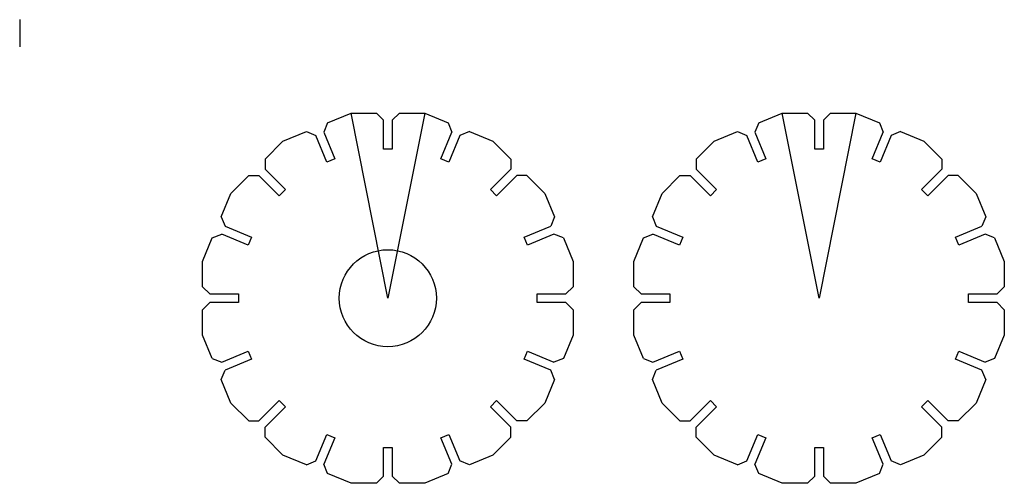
# Model space of a CAD drawing. Header units: millimetres. Extents: x -553 to 172, y -82 to 98.
# Tile 3 of 3: x -102 to 172, y -52 to 78. Entities that reach past the tile are written whole.
import ezdxf

# ---------------------------------------------------------------- set-up
doc = ezdxf.new("R2010")
doc.units = ezdxf.units.MM
doc.layers.get('0').update_dxf_attribs({"linetype": 'CONTINUOUS'})

msp = doc.modelspace()

# ---------------------------------------------------------------- linework, layer by layer
for p, q in [((-102.44, 77.55), (-102.44, 74.89)), ((-102.44, 74.89), (-102.44, 70.01)), ((-16.77, 48.84), (-10.25, 51.54)), ((0, 0), (-10.25, 51.54)), ((-10.25, 51.54), (-3.2, 51.54)), ((-3.2, 51.54), (-1.2, 49.54)), ((-1.2, 41.54), (-1.2, 49.54)), ((10.25, 51.54), (0, 0)), ((3.2, 51.54), (1.2, 49.54)), ((1.2, 49.54), (1.2, 41.54)), ((3.2, 51.54), (10.25, 51.54)), ((10.25, 51.54), (16.77, 48.84)), ((103.23, 48.84), (109.75, 51.54)), ((120, 0), (109.75, 51.54)), ((109.75, 51.54), (116.8, 51.54)), ((116.8, 51.54), (118.8, 49.54)), ((118.8, 41.54), (118.8, 49.54)), ((130.25, 51.54), (120, 0)), ((123.2, 51.54), (121.2, 49.54)), ((121.2, 49.54), (121.2, 41.54)), ((123.2, 51.54), (130.25, 51.54)), ((130.25, 51.54), (136.77, 48.84)), ((-16.77, 48.84), (-17.85, 46.23)), ((16.77, 48.84), (17.85, 46.23)), ((103.23, 48.84), (102.15, 46.23)), ((136.77, 48.84), (137.85, 46.23)), ((-29.19, 43.69), (-22.68, 46.39)), ((-22.68, 46.39), (-20.07, 45.31)), ((-17.01, 37.92), (-20.07, 45.31)), ((-17.85, 46.23), (-14.79, 38.84)), ((14.79, 38.84), (17.85, 46.23)), ((20.07, 45.31), (17.01, 37.92)), ((22.68, 46.39), (20.07, 45.31)), ((22.68, 46.39), (29.19, 43.69)), ((90.81, 43.69), (97.32, 46.39)), ((97.32, 46.39), (99.93, 45.31)), ((102.99, 37.92), (99.93, 45.31)), ((102.15, 46.23), (105.21, 38.84)), ((134.79, 38.84), (137.85, 46.23)), ((140.07, 45.31), (137.01, 37.92)), ((142.68, 46.39), (140.07, 45.31)), ((142.68, 46.39), (149.19, 43.69)), ((-34.18, 38.71), (-29.19, 43.69)), ((1.2, 41.54), (-1.2, 41.54)), ((29.19, 43.69), (34.18, 38.71)), ((85.82, 38.71), (90.81, 43.69)), ((121.2, 41.54), (118.8, 41.54)), ((149.19, 43.69), (154.18, 38.71)), ((-34.18, 38.71), (-34.18, 35.88)), ((-14.79, 38.84), (-17.01, 37.92)), ((17.01, 37.92), (14.79, 38.84)), ((34.18, 38.71), (34.18, 35.88)), ((85.82, 38.71), (85.82, 35.88)), ((105.21, 38.84), (102.99, 37.92)), ((137.01, 37.92), (134.79, 38.84)), ((154.18, 38.71), (154.18, 35.88)), ((-34.18, 35.88), (-28.52, 30.22)), ((28.52, 30.22), (34.18, 35.88)), ((85.82, 35.88), (91.48, 30.22)), ((148.52, 30.22), (154.18, 35.88)), ((-43.69, 29.19), (-38.71, 34.18)), ((-38.71, 34.18), (-35.88, 34.18)), ((-30.22, 28.52), (-35.88, 34.18)), ((35.88, 34.18), (30.22, 28.52)), ((38.71, 34.18), (35.88, 34.18)), ((38.71, 34.18), (43.69, 29.19)), ((76.31, 29.19), (81.29, 34.18)), ((81.29, 34.18), (84.12, 34.18)), ((89.78, 28.52), (84.12, 34.18)), ((155.88, 34.18), (150.22, 28.52)), ((158.71, 34.18), (155.88, 34.18)), ((158.71, 34.18), (163.69, 29.19)), ((-28.52, 30.22), (-30.22, 28.52)), ((30.22, 28.52), (28.52, 30.22)), ((91.48, 30.22), (89.78, 28.52)), ((150.22, 28.52), (148.52, 30.22)), ((-46.39, 22.68), (-43.69, 29.19)), ((43.69, 29.19), (46.39, 22.68)), ((73.61, 22.68), (76.31, 29.19)), ((163.69, 29.19), (166.39, 22.68)), ((-46.39, 22.68), (-45.31, 20.07)), ((46.39, 22.68), (45.31, 20.07)), ((73.61, 22.68), (74.69, 20.07)), ((166.39, 22.68), (165.31, 20.07)), ((-45.31, 20.07), (-37.92, 17.01)), ((37.92, 17.01), (45.31, 20.07)), ((74.69, 20.07), (82.08, 17.01)), ((157.92, 17.01), (165.31, 20.07)), ((-51.54, 10.25), (-48.84, 16.77)), ((-48.84, 16.77), (-46.23, 17.85)), ((-38.84, 14.79), (-46.23, 17.85)), ((-37.92, 17.01), (-38.84, 14.79)), ((38.84, 14.79), (37.92, 17.01)), ((46.23, 17.85), (38.84, 14.79)), ((48.84, 16.77), (46.23, 17.85)), ((48.84, 16.77), (51.54, 10.25)), ((68.46, 10.25), (71.16, 16.77)), ((71.16, 16.77), (73.77, 17.85)), ((81.16, 14.79), (73.77, 17.85)), ((82.08, 17.01), (81.16, 14.79)), ((158.84, 14.79), (157.92, 17.01)), ((166.23, 17.85), (158.84, 14.79)), ((168.84, 16.77), (166.23, 17.85)), ((168.84, 16.77), (171.54, 10.25)), ((-51.54, 3.2), (-51.54, 10.25)), ((51.54, 10.25), (51.54, 3.2)), ((68.46, 3.2), (68.46, 10.25)), ((171.54, 10.25), (171.54, 3.2)), ((-51.54, 3.2), (-49.54, 1.2)), ((51.54, 3.2), (49.54, 1.2)), ((68.46, 3.2), (70.46, 1.2)), ((171.54, 3.2), (169.54, 1.2)), ((-49.54, 1.2), (-41.54, 1.2)), ((-41.54, 1.2), (-41.54, -1.2)), ((41.54, -1.2), (41.54, 1.2)), ((41.54, 1.2), (49.54, 1.2)), ((70.46, 1.2), (78.46, 1.2)), ((78.46, 1.2), (78.46, -1.2)), ((161.54, -1.2), (161.54, 1.2)), ((161.54, 1.2), (169.54, 1.2)), ((-51.54, -3.2), (-49.54, -1.2)), ((-41.54, -1.2), (-49.54, -1.2)), ((49.54, -1.2), (41.54, -1.2)), ((51.54, -3.2), (49.54, -1.2)), ((68.46, -3.2), (70.46, -1.2)), ((78.46, -1.2), (70.46, -1.2)), ((169.54, -1.2), (161.54, -1.2)), ((171.54, -3.2), (169.54, -1.2)), ((-51.54, -10.25), (-51.54, -3.2)), ((51.54, -3.2), (51.54, -10.25)), ((68.46, -10.25), (68.46, -3.2)), ((171.54, -3.2), (171.54, -10.25)), ((-48.84, -16.77), (-51.54, -10.25)), ((51.54, -10.25), (48.84, -16.77)), ((71.16, -16.77), (68.46, -10.25)), ((171.54, -10.25), (168.84, -16.77)), ((-46.23, -17.85), (-38.84, -14.79)), ((-38.84, -14.79), (-37.92, -17.01)), ((37.92, -17.01), (38.84, -14.79)), ((38.84, -14.79), (46.23, -17.85)), ((73.77, -17.85), (81.16, -14.79)), ((81.16, -14.79), (82.08, -17.01)), ((157.92, -17.01), (158.84, -14.79)), ((158.84, -14.79), (166.23, -17.85)), ((-48.84, -16.77), (-46.23, -17.85)), ((-37.92, -17.01), (-45.31, -20.07)), ((45.31, -20.07), (37.92, -17.01)), ((48.84, -16.77), (46.23, -17.85)), ((71.16, -16.77), (73.77, -17.85)), ((82.08, -17.01), (74.69, -20.07)), ((165.31, -20.07), (157.92, -17.01)), ((168.84, -16.77), (166.23, -17.85)), ((-46.39, -22.68), (-45.31, -20.07)), ((46.39, -22.68), (45.31, -20.07)), ((73.61, -22.68), (74.69, -20.07)), ((166.39, -22.68), (165.31, -20.07)), ((-43.69, -29.19), (-46.39, -22.68)), ((46.39, -22.68), (43.69, -29.19)), ((76.31, -29.19), (73.61, -22.68)), ((166.39, -22.68), (163.69, -29.19)), ((-38.71, -34.18), (-43.69, -29.19)), ((-35.88, -34.18), (-30.22, -28.52)), ((-30.22, -28.52), (-28.52, -30.22)), ((28.52, -30.22), (30.22, -28.52)), ((30.22, -28.52), (35.88, -34.18)), ((43.69, -29.19), (38.71, -34.18)), ((81.29, -34.18), (76.31, -29.19)), ((84.12, -34.18), (89.78, -28.52)), ((89.78, -28.52), (91.48, -30.22)), ((148.52, -30.22), (150.22, -28.52)), ((150.22, -28.52), (155.88, -34.18)), ((163.69, -29.19), (158.71, -34.18)), ((-28.52, -30.22), (-34.18, -35.88)), ((34.18, -35.88), (28.52, -30.22)), ((91.48, -30.22), (85.82, -35.88)), ((154.18, -35.88), (148.52, -30.22)), ((-38.71, -34.18), (-35.88, -34.18)), ((38.71, -34.18), (35.88, -34.18)), ((81.29, -34.18), (84.12, -34.18)), ((158.71, -34.18), (155.88, -34.18)), ((-34.18, -38.71), (-34.18, -35.88)), ((-20.07, -45.31), (-17.01, -37.92)), ((-17.01, -37.92), (-14.79, -38.84)), ((14.79, -38.84), (17.01, -37.92)), ((17.01, -37.92), (20.07, -45.31)), ((34.18, -38.71), (34.18, -35.88)), ((85.82, -38.71), (85.82, -35.88)), ((99.93, -45.31), (102.99, -37.92)), ((102.99, -37.92), (105.21, -38.84)), ((134.79, -38.84), (137.01, -37.92)), ((137.01, -37.92), (140.07, -45.31)), ((154.18, -38.71), (154.18, -35.88)), ((-29.19, -43.69), (-34.18, -38.71)), ((-14.79, -38.84), (-17.85, -46.23)), ((17.85, -46.23), (14.79, -38.84)), ((34.18, -38.71), (29.19, -43.69)), ((90.81, -43.69), (85.82, -38.71)), ((105.21, -38.84), (102.15, -46.23)), ((137.85, -46.23), (134.79, -38.84)), ((154.18, -38.71), (149.19, -43.69)), ((-22.68, -46.39), (-29.19, -43.69)), ((-1.2, -41.54), (1.2, -41.54)), ((-1.2, -49.54), (-1.2, -41.54)), ((1.2, -41.54), (1.2, -49.54)), ((29.19, -43.69), (22.68, -46.39)), ((97.32, -46.39), (90.81, -43.69)), ((118.8, -49.54), (118.8, -41.54)), ((118.8, -41.54), (121.2, -41.54)), ((121.2, -41.54), (121.2, -49.54)), ((149.19, -43.69), (142.68, -46.39)), ((-22.68, -46.39), (-20.07, -45.31)), ((-16.77, -48.84), (-17.85, -46.23)), ((16.77, -48.84), (17.85, -46.23)), ((22.68, -46.39), (20.07, -45.31)), ((97.32, -46.39), (99.93, -45.31)), ((103.23, -48.84), (102.15, -46.23)), ((136.77, -48.84), (137.85, -46.23)), ((142.68, -46.39), (140.07, -45.31)), ((-10.25, -51.54), (-16.77, -48.84)), ((16.77, -48.84), (10.25, -51.54)), ((109.75, -51.54), (103.23, -48.84)), ((136.77, -48.84), (130.25, -51.54)), ((-3.2, -51.54), (-10.25, -51.54)), ((-3.2, -51.54), (-1.2, -49.54)), ((3.2, -51.54), (1.2, -49.54)), ((10.25, -51.54), (3.2, -51.54)), ((116.8, -51.54), (109.75, -51.54)), ((116.8, -51.54), (118.8, -49.54)), ((123.2, -51.54), (121.2, -49.54)), ((130.25, -51.54), (123.2, -51.54))]:
    msp.add_line(p, q)
msp.add_circle((0, 0), 13.5)

doc.saveas('drawing.dxf')
